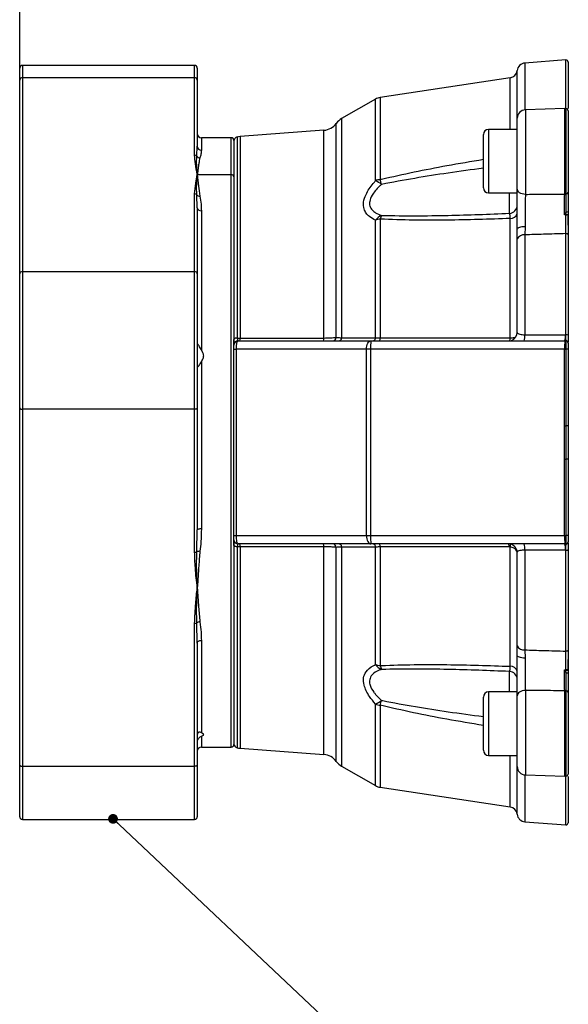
# Model space of a CAD drawing. Header units: inches. Extents: x 0.4 to 16.6, y 0.2 to 10.8.
# Tile 9 of 23: x 8 to 10.3, y 3.8 to 7.9. Entities that reach past the tile are written whole.
import ezdxf

# ---------------------------------------------------------------- set-up
doc = ezdxf.new("R2010")
doc.units = ezdxf.units.IN
doc.header["$MEASUREMENT"] = 0
doc.layers.add('SLD-0', color=7, linetype='Continuous', lineweight=25)
doc.styles.add('SLDTEXTSTYLE0', font='TXT', dxfattribs={"width": 0.75})
doc.dimstyles.new('SLDDIMSTYLE0', dxfattribs={"dimtxt": 0.125, "dimasz": 0.13, "dimexe": 0, "dimexo": 0.0625, "dimgap": 0.03125, "dimtad": 0, "dimtih": 1, "dimtoh": 1, "dimlfac": 1.8, "dimrnd": 1e-09, "dimzin": 12, "dimdsep": 46, "dimtxsty": 'SLDTEXTSTYLE0', "dimsah": 1, "dimcen": 0.09, "dimadec": 0, "dimazin": 3, "dimtfac": 1, "dimtofl": 0, "dimtmove": 0, "dimatfit": 3, "dimfxl": 0, "dimfrac": 2, "dimtolj": 1, "dimtzin": 12, "dimarcsym": 0})
doc.dimstyles.new('SLDDIMSTYLE3', dxfattribs={"dimtxt": 0.18, "dimasz": 0.04, "dimexe": 0, "dimexo": 0.0625, "dimgap": 0, "dimtad": 0, "dimtih": 1, "dimtoh": 1, "dimdec": 0, "dimrnd": 1e-09, "dimzin": 0, "dimdsep": 46, "dimtxsty": 'Standard', "dimblk1": 'DOT', "dimblk2": 'DOT', "dimsah": 1, "dimcen": 0.09, "dimadec": 0, "dimazin": 0, "dimtfac": 0.04, "dimtdec": 0, "dimtofl": 0, "dimtmove": 0, "dimatfit": 3, "dimldrblk": 'DOT', "dimfxl": 0, "dimfrac": 2, "dimtolj": 1, "dimtzin": 0, "dimarcsym": 0})

# ---------------------------------------------------------------- blocks, each defined once
blk = doc.blocks.new('_D_5')
at = {"layer": 'SLD-0'}
for p, q in [((8.0389, 7.6635), (8.0389, 8.8608)), ((12.1596, 8.7082), (12.1596, 8.8608)), ((8.0389, 8.7358), (10.5628, 8.7358)), ((10.7106, 8.7348), (10.6725, 8.7348)), ((10.6725, 8.7348), (10.6725, 8.5364)), ((10.9877, 8.7348), (11.0257, 8.7348)), ((11.0257, 8.7348), (11.0257, 8.5364)), ((12.1596, 8.7358), (11.1354, 8.7358)), ((10.6725, 8.5364), (10.7106, 8.5364)), ((11.0257, 8.5364), (10.9877, 8.5364))]:
    blk.add_line(p, q, dxfattribs=at)
for points in [[(8.0389, 8.7358), (8.1689, 8.7158), (8.1689, 8.7558)], [(12.1596, 8.7358), (12.0296, 8.7558), (12.0296, 8.7158)]]:
    blk.add_solid(points, dxfattribs=at)
at = {"layer": 'SLD-0', "char_height": 0.125, "attachment_point": 1, "style": 'SLDTEXTSTYLE0'}
for s, insert in [('7.42', (10.6875, 8.9213)), ('188', (10.7106, 8.6975))]:
    blk.add_mtext(s, dxfattribs=dict(at, insert=insert))
blk = doc.blocks.new('_Dot')
at = {"color": 0, "linetype": 'ByBlock', "lineweight": -2}
blk.add_line((-0.5, 0), (-1, 0), dxfattribs=at)
at = {"color": 0, "linetype": 'ByBlock', "const_width": 0.5}
blk.add_lwpolyline([(-0.25, 0, 1), (0.25, 0, 1)], format="xyb", close=True, dxfattribs=at)

msp = doc.modelspace()

# ---------------------------------------------------------------- linework, layer by layer
at = {"color": 7, "linetype": 'Continuous', "lineweight": 25}
for p, q in [((10.2768, 7.6959), (10.1094, 7.6834)), ((10.2861, 7.6882), (10.2861, 7.4967)), ((8.0389, 7.6135), (8.0389, 7.6626)), ((8.7556, 7.6737), (8.05, 7.6737)), ((8.7667, 7.6626), (8.7667, 7.6135)), ((8.0389, 6.8182), (8.0389, 7.6135)), ((8.05, 7.6232), (8.05, 6.828)), ((8.7556, 7.6232), (8.05, 7.6232)), ((8.7556, 7.305), (8.7556, 7.6232)), ((8.7667, 7.6135), (8.7667, 7.3417)), ((10.0492, 7.6228), (9.5162, 7.542)), ((9.4969, 7.5352), (9.3577, 7.4553)), ((10.2722, 7.4968), (10.1111, 7.4912)), ((10.2861, 7.4878), (10.2861, 7.1517)), ((10.0776, 7.1671), (10.0776, 7.4565)), ((9.2852, 7.4075), (8.9418, 7.3819)), ((10.0776, 7.4113), (9.9601, 7.4113)), ((8.9056, 7.3771), (8.7834, 7.3771)), ((8.9167, 7.366), (8.9167, 7.2158)), ((9.939, 7.1718), (9.939, 7.3901)), ((8.7644, 7.3011), (8.7667, 7.3417)), ((8.7667, 7.2256), (8.9056, 7.2256)), ((8.9167, 7.2158), (8.9167, 6.5264)), ((9.9601, 7.1507), (10.0776, 7.1507)), ((8.7556, 6.828), (8.7556, 7.1463)), ((8.7667, 7.09), (8.7644, 7.1424)), ((8.7667, 7.09), (8.7667, 6.8182)), ((8.7834, 7.0773), (8.7834, 6.5065)), ((10.277, 7.0616), (10.2788, 7.0734)), ((10.2861, 7.0743), (10.2861, 7.061)), ((9.4969, 6.5565), (9.4969, 7.0386)), ((9.5162, 7.043), (9.5162, 6.5559)), ((10.0492, 6.5562), (10.0492, 7.0455)), ((10.2769, 7.059), (10.271, 7.0601)), ((10.2769, 7.059), (10.277, 7.0616)), ((10.2861, 7.061), (10.2861, 7.059)), ((10.2861, 7.018), (10.2861, 7.0554)), ((10.0774, 6.9614), (10.0776, 7.0015)), ((10.1097, 7.012), (10.1094, 6.9784)), ((10.2861, 7.018), (10.2861, 6.5386)), ((10.0774, 6.5774), (10.0774, 6.9614)), ((10.1094, 6.9784), (10.1094, 6.5687)), ((10.2768, 6.5687), (10.2768, 6.9836)), ((8.05, 6.828), (8.05, 6.263)), ((8.05, 6.828), (8.7556, 6.828)), ((8.7556, 6.263), (8.7556, 6.828)), ((8.0389, 6.2683), (8.0389, 6.8182)), ((8.7667, 6.8182), (8.7667, 6.2683)), ((8.9341, 6.5438), (9.478, 6.5438)), ((9.478, 6.5438), (10.2734, 6.5438)), ((10.276, 6.5687), (10.2768, 6.5687)), ((10.2779, 6.5435), (10.2783, 6.5441)), ((8.7897, 6.4941), (8.7834, 6.5065)), ((8.9167, 6.509), (8.9167, 6.5264)), ((8.9167, 6.509), (8.9253, 6.509)), ((8.9167, 5.7451), (8.9167, 6.509)), ((9.4604, 6.509), (8.9253, 6.509)), ((8.9253, 6.509), (8.9253, 5.7451)), ((9.4765, 6.509), (9.4604, 6.509)), ((9.4604, 5.7451), (9.4604, 6.509)), ((9.4765, 6.509), (9.4765, 5.7451)), ((10.272, 6.509), (9.4765, 6.509)), ((10.272, 6.1955), (10.272, 6.509)), ((10.272, 6.509), (10.2788, 6.509)), ((10.2788, 6.509), (10.2788, 6.5433)), ((10.2788, 6.1955), (10.2788, 6.509)), ((10.2861, 6.509), (10.2788, 6.509)), ((10.2861, 6.5348), (10.2861, 6.509)), ((10.2861, 6.509), (10.2861, 6.1955)), ((8.7834, 6.4576), (8.7834, 5.7725)), ((8.0389, 4.8036), (8.0389, 6.2683)), ((8.7556, 6.263), (8.05, 6.263)), ((8.05, 6.263), (8.05, 4.7983)), ((8.7556, 5.6768), (8.7556, 6.263)), ((8.7667, 6.2683), (8.7667, 5.7678)), ((10.272, 6.1955), (10.2788, 6.1955)), ((10.2861, 6.1955), (10.2788, 6.1955)), ((10.2861, 6.1955), (10.2861, 6.0587)), ((10.272, 5.7451), (10.272, 6.0587)), ((10.272, 6.0587), (10.2788, 6.0587)), ((10.2788, 5.7451), (10.2788, 6.0587)), ((10.2861, 6.0587), (10.2788, 6.0587)), ((10.2861, 6.0587), (10.2861, 5.7451)), ((8.7644, 5.6789), (8.7667, 5.7678)), ((8.9167, 5.7451), (8.9253, 5.7451)), ((8.9167, 5.7278), (8.9167, 5.7451)), ((8.9253, 5.7451), (9.4604, 5.7451)), ((9.4604, 5.7451), (9.4765, 5.7451)), ((9.4765, 5.7451), (10.272, 5.7451)), ((10.272, 5.7451), (10.2788, 5.7451)), ((10.2788, 5.7108), (10.2788, 5.7451)), ((10.2861, 5.7451), (10.2788, 5.7451)), ((10.2861, 5.7451), (10.2861, 5.7194)), ((8.9167, 5.7278), (8.9167, 4.8882)), ((8.9418, 5.699), (8.9297, 5.6988)), ((9.478, 5.7104), (8.9341, 5.7104)), ((10.2734, 5.7104), (9.478, 5.7104)), ((9.4969, 5.2155), (9.4969, 5.6977)), ((9.5162, 5.6983), (9.5162, 5.2112)), ((10.0492, 5.6975), (10.0452, 5.698)), ((10.0492, 5.2087), (10.0492, 5.6975)), ((10.0675, 5.6995), (10.0707, 5.695)), ((10.2783, 5.7101), (10.2779, 5.7106)), ((10.2861, 5.7149), (10.2861, 5.2362)), ((10.0774, 5.2927), (10.0774, 5.6767)), ((10.1094, 5.6855), (10.1094, 5.2757)), ((10.2768, 5.6855), (10.276, 5.6854)), ((10.2768, 5.2706), (10.2768, 5.6855)), ((8.7556, 4.7983), (8.7556, 5.3845)), ((8.7667, 5.3041), (8.7644, 5.3866)), ((8.7667, 5.3041), (8.7667, 4.8036)), ((8.7834, 5.3149), (8.7834, 4.9361)), ((10.0776, 5.2527), (10.0774, 5.2927)), ((10.1094, 5.2757), (10.1097, 5.2422)), ((10.2861, 5.198), (10.2861, 5.2362)), ((10.271, 5.194), (10.2769, 5.1952)), ((10.277, 5.1926), (10.2769, 5.1952)), ((10.2788, 5.1808), (10.277, 5.1926)), ((10.2861, 5.1952), (10.2861, 5.1932)), ((10.2861, 5.1932), (10.2861, 5.1799)), ((10.0776, 5.1035), (9.9601, 5.1035)), ((10.2861, 5.1025), (10.2861, 4.7663)), ((9.939, 4.864), (9.939, 5.0824)), ((10.0776, 4.7977), (10.0776, 5.0871)), ((8.7834, 4.9216), (8.7897, 4.9251)), ((8.7834, 4.8771), (8.9056, 4.8771)), ((8.9418, 4.8723), (9.2852, 4.8466)), ((9.9601, 4.8429), (10.0776, 4.8429)), ((8.0389, 4.5916), (8.0389, 4.8036)), ((8.05, 4.7983), (8.7556, 4.7983)), ((8.7667, 4.8036), (8.7667, 4.5916)), ((9.3577, 4.7989), (9.4969, 4.719)), ((10.1111, 4.763), (10.2722, 4.7574)), ((10.2861, 4.7567), (10.2861, 4.566)), ((9.5162, 4.7122), (10.0492, 4.6314)), ((8.05, 4.5804), (8.7556, 4.5804)), ((10.1094, 4.5708), (10.2768, 4.5582))]:
    msp.add_line(p, q, dxfattribs=at)
at = {"color": 8, "linetype": 'Continuous', "lineweight": 25}
for p, q in [((10.1094, 7.6834), (10.1094, 7.4911)), ((10.2768, 7.4967), (10.2768, 7.6959)), ((8.05, 7.6737), (8.05, 7.6232)), ((8.7556, 7.6232), (8.7556, 7.6737)), ((10.0774, 7.4113), (10.0774, 7.6523)), ((10.0492, 7.4113), (10.0492, 7.6228)), ((9.4969, 7.2004), (9.4969, 7.5352)), ((9.5162, 7.542), (9.5162, 7.2055)), ((10.1111, 7.4912), (10.1111, 7.1446)), ((10.2722, 7.146), (10.2722, 7.4968)), ((10.2788, 7.1463), (10.2788, 7.4964)), ((9.3362, 6.5578), (9.3362, 7.4359)), ((9.3577, 7.4553), (9.3577, 6.5563)), ((9.2852, 6.5553), (9.2852, 7.4075)), ((9.9601, 7.4113), (9.9601, 7.1507)), ((8.7834, 7.3771), (8.7834, 7.3257)), ((8.9056, 7.2256), (8.9056, 7.3771)), ((8.9297, 7.3799), (8.9297, 6.5554)), ((8.9418, 7.3819), (8.9418, 6.5552)), ((8.9056, 4.8771), (8.9056, 7.2256)), ((10.046, 7.0668), (10.046, 7.1507)), ((8.9297, 5.6988), (8.9297, 4.8743)), ((8.9418, 5.699), (8.9418, 4.8723)), ((9.2852, 4.8466), (9.2852, 5.6989)), ((9.3362, 4.8183), (9.3362, 5.6964)), ((9.3577, 5.6979), (9.3577, 4.7989)), ((10.046, 5.1035), (10.046, 5.1874)), ((9.9601, 5.1035), (9.9601, 4.8429)), ((10.1111, 5.1096), (10.1111, 4.763)), ((10.2722, 4.7574), (10.2722, 5.1081)), ((10.2788, 4.7578), (10.2788, 5.1079)), ((9.4969, 4.719), (9.4969, 5.0538)), ((9.5162, 5.0487), (9.5162, 4.7122)), ((8.7918, 4.9282), (8.7897, 4.9251)), ((8.7834, 4.9216), (8.7834, 4.8771)), ((10.0492, 4.6314), (10.0492, 4.8429)), ((10.0774, 4.6018), (10.0774, 4.8429)), ((8.05, 4.7983), (8.05, 4.5804)), ((8.7556, 4.5804), (8.7556, 4.7983)), ((10.1094, 4.7631), (10.1094, 4.5708)), ((10.2768, 4.5582), (10.2768, 4.7575))]:
    msp.add_line(p, q, dxfattribs=at)
at = {"color": 7, "linetype": 'Continuous', "lineweight": 25, "flags": 128}
for points in [[(10.1111, 7.1446), (10.1045, 7.1451), (10.0982, 7.1465), (10.0924, 7.1486), (10.0873, 7.1514), (10.0832, 7.1548), (10.0801, 7.1587), (10.0782, 7.1628), (10.0776, 7.1671)], [(10.1097, 7.012), (10.1033, 7.0117), (10.0972, 7.011), (10.0917, 7.01), (10.0868, 7.0086), (10.0829, 7.0071), (10.08, 7.0053), (10.0782, 7.0034), (10.0776, 7.0015)], [(10.2861, 6.9788), (10.286, 6.9798), (10.2854, 6.9807), (10.2845, 6.9816), (10.2834, 6.9823), (10.2819, 6.9829), (10.2803, 6.9833), (10.2786, 6.9835), (10.2768, 6.9836)], [(8.9297, 6.5554), (8.927, 6.555), (8.9245, 6.5546), (8.9223, 6.554), (8.9203, 6.5533), (8.9188, 6.5524), (8.9176, 6.5515), (8.9169, 6.5506), (8.9167, 6.5496)], [(8.9418, 6.5552), (8.9765, 6.5552), (9.1149, 6.5553), (9.2852, 6.5553)], [(9.3577, 6.5563), (9.3572, 6.5536), (9.3565, 6.5512), (9.3556, 6.5491), (9.3545, 6.5472), (9.3533, 6.5457), (9.3519, 6.5446), (9.3505, 6.544), (9.3491, 6.5438)], [(9.4604, 6.509), (9.4607, 6.5158), (9.4617, 6.5223), (9.4633, 6.5283), (9.4655, 6.5336), (9.4682, 6.5379), (9.4712, 6.5411), (9.4745, 6.5431), (9.478, 6.5438)], [(9.4969, 6.5565), (9.4964, 6.5539), (9.4956, 6.5514), (9.4947, 6.5492), (9.4936, 6.5473), (9.4924, 6.5458), (9.4911, 6.5447), (9.4897, 6.544), (9.4882, 6.5438)], [(10.1094, 6.5687), (10.1786, 6.5687), (10.276, 6.5687)], [(8.0389, 6.2683), (8.0391, 6.2673), (8.0398, 6.2663), (8.0408, 6.2653), (8.0422, 6.2645), (8.0439, 6.2639), (8.0458, 6.2634), (8.0479, 6.2631), (8.05, 6.263)], [(8.7667, 6.2683), (8.7665, 6.2673), (8.7659, 6.2663), (8.7648, 6.2653), (8.7634, 6.2645), (8.7618, 6.2639), (8.7598, 6.2634), (8.7578, 6.2631), (8.7556, 6.263)], [(10.2788, 6.0587), (10.2788, 6.0761), (10.2788, 6.1455), (10.2788, 6.1955)], [(8.7834, 5.7725), (8.7801, 5.7724), (8.777, 5.7722), (8.7741, 5.7717), (8.7716, 5.7711), (8.7695, 5.7704), (8.768, 5.7696), (8.767, 5.7687), (8.7667, 5.7678)], [(9.4604, 5.7451), (9.4607, 5.7384), (9.4617, 5.7319), (9.4633, 5.7259), (9.4655, 5.7206), (9.4682, 5.7163), (9.4712, 5.7131), (9.4745, 5.7111), (9.478, 5.7104)], [(8.9297, 5.6988), (8.927, 5.6991), (8.9245, 5.6996), (8.9223, 5.7002), (8.9203, 5.7009), (8.9188, 5.7017), (8.9176, 5.7026), (8.9169, 5.7036), (8.9167, 5.7046)], [(9.2852, 5.6989), (9.2506, 5.6989), (9.1122, 5.6989), (8.9418, 5.699)], [(9.3491, 5.7104), (9.3505, 5.7102), (9.3519, 5.7095), (9.3533, 5.7084), (9.3545, 5.707), (9.3556, 5.7051), (9.3565, 5.7029), (9.3572, 5.7005), (9.3577, 5.6979)], [(9.4882, 5.7104), (9.4897, 5.7102), (9.4911, 5.7095), (9.4924, 5.7084), (9.4936, 5.7069), (9.4947, 5.705), (9.4956, 5.7028), (9.4964, 5.7003), (9.4969, 5.6977)], [(10.276, 5.6854), (10.2068, 5.6855), (10.1094, 5.6855)], [(8.7667, 5.3041), (8.767, 5.3062), (8.768, 5.3082), (8.7695, 5.3101), (8.7716, 5.3118), (8.7741, 5.3131), (8.777, 5.3141), (8.7801, 5.3147), (8.7834, 5.3149)], [(10.1097, 5.2422), (10.1033, 5.2425), (10.0972, 5.2432), (10.0917, 5.2442), (10.0868, 5.2455), (10.0829, 5.2471), (10.08, 5.2489), (10.0782, 5.2508), (10.0776, 5.2527)], [(10.2861, 5.2754), (10.286, 5.2744), (10.2854, 5.2735), (10.2845, 5.2726), (10.2834, 5.2719), (10.2819, 5.2713), (10.2803, 5.2709), (10.2786, 5.2707), (10.2768, 5.2706)], [(10.1111, 5.1096), (10.1045, 5.109), (10.0982, 5.1077), (10.0924, 5.1055), (10.0873, 5.1027), (10.0832, 5.0994), (10.0801, 5.0955), (10.0782, 5.0914), (10.0776, 5.0871)], [(8.0389, 4.8036), (8.0391, 4.8026), (8.0398, 4.8016), (8.0408, 4.8006), (8.0422, 4.7998), (8.0439, 4.7992), (8.0458, 4.7987), (8.0479, 4.7984), (8.05, 4.7983)], [(8.7667, 4.8036), (8.7665, 4.8026), (8.7659, 4.8016), (8.7648, 4.8006), (8.7634, 4.7998), (8.7618, 4.7992), (8.7598, 4.7987), (8.7578, 4.7984), (8.7556, 4.7983)]]:
    msp.add_lwpolyline(points, dxfattribs=at)
at = {"color": 7, "linetype": 'Continuous', "lineweight": 25}
for centre, radius, start, end in [((10.1119, 7.6488), 0.0347, 94.2704, 174.1396), ((10.2775, 7.6873), 0.00868, 0, 94.2704), ((8.05, 7.6626), 0.0111, 90, 180), ((8.7556, 7.6626), 0.0111, 0, 90), ((10.0442, 7.6558), 0.0333, 278.6206, 354.1396), ((8.0494, 7.6128), 0.0105, 86.5479, 176.0712), ((8.7562, 7.6128), 0.0105, 3.9288, 93.4521), ((9.5245, 7.4871), 0.0556, 98.6206, 119.8916), ((10.1123, 7.4565), 0.0347, 92, 180), ((10.2734, 7.4621), 0.0347, 81.0288, 92), ((10.2775, 7.4878), 0.00868, 0, 81.0288), ((9.2801, 7.4768), 0.0694, 274.2704, 323.9524), ((9.3924, 7.3951), 0.0694, 119.8916, 143.9524), ((8.7834, 7.3938), 0.0167, 180, 270), ((9.9601, 7.3901), 0.0211, 90, 180), ((8.9056, 7.366), 0.0111, 0, 90), ((8.9341, 7.3631), 0.0174, 104.4005, 180), ((8.947, 7.3126), 0.0694, 94.2704, 104.4005), ((8.783, 7.3421), 0.0163, 181.2264, 271.176), ((8.7558, 7.2933), 0.0117, 42.0789, 90.8298), ((8.7783, 7.312), 0.0176, 218.2968, 268.1244), ((8.9062, 7.2151), 0.0105, 3.9288, 93.4521), ((9.5238, 7.1382), 0.0677, 96.4019, 113.4175), ((9.4525, 7.0982), 0.1114, 51.6464, 66.5412), ((8.8948, 7.0263), 0.6467, 14.2532, 16.0881), ((9.9601, 7.1718), 0.0211, 180, 270), ((10.2793, 7.1533), 0.00706, 266.1564, 346.2701), ((8.7558, 7.1346), 0.0117, 42.0789, 90.8298), ((8.7762, 7.1548), 0.0171, 226.6151, 275.0599), ((10.2734, 7.2012), 0.0552, 268.7401, 275.6252), ((8.7816, 7.0923), 0.0151, 188.8228, 276.6956), ((10.0443, 7.1), 0.0333, 272.9307, 359.9395), ((10.2804, 7.0908), 0.0174, 264.6787, 289.1302), ((9.5436, 7.0056), 0.0572, 112.5387, 144.7271), ((9.5235, 6.966), 0.0774, 95.3748, 110.1104), ((9.5747, 7.0311), 0.0597, 152.773, 168.5112), ((10.0513, 7.0725), 0.0271, 265.5464, 345.5192), ((10.2793, 5.1679), 1.8911, 89.7923, 90.0735), ((10.2794, 7.0291), 0.0326, 77.9954, 94.1336), ((10.1057, 6.9469), 0.0318, 83.3329, 152.698), ((8.0494, 6.8175), 0.0105, 86.5479, 176.0712), ((8.7562, 6.8175), 0.0105, 3.9288, 93.4521), ((8.9341, 6.5264), 0.0174, 90, 180), ((8.91, 6.553), 0.032, 343.1703, 3.9508), ((9.2528, 6.5531), 0.0325, 343.3005, 3.9494), ((9.3209, 6.5591), 0.0154, 274.7022, 355.1446), ((9.6879, 6.5177), 0.2115, 172.9233, 182.3482), ((9.4972, 6.5536), 0.0192, 329.031, 6.8082), ((10.0425, 6.5785), 0.0347, 270.0105, 345.9611), ((10.0199, 6.5551), 0.0293, 337.9175, 2.2261), ((10.0365, 6.5636), 0.073, 344.1964, 3.9463), ((10.4833, 6.5177), 0.2115, 172.9233, 182.3482), ((10.2028, 6.5637), 0.0733, 344.2321, 3.9465), ((10.2734, 6.509), 0.0347, 81.0288, 90), ((10.2791, 6.5585), 0.0105, 48.0404, 102.6751), ((10.2775, 6.5349), 0.00868, 0.0105, 87.3926), ((10.2776, 6.5355), 0.00859, 0.4601, 85.1482), ((10.2775, 6.5348), 0.00868, 0, 81.0288), ((9.6879, 5.7365), 0.2115, 177.6518, 187.0767), ((10.4833, 5.7365), 0.2115, 177.6518, 187.0767), ((8.9341, 5.7278), 0.0174, 180, 270), ((8.91, 5.7012), 0.032, 356.0492, 16.8297), ((9.2528, 5.7011), 0.0325, 356.0506, 16.6995), ((9.3209, 5.6951), 0.0154, 4.8554, 85.2978), ((9.4972, 5.7005), 0.0192, 353.1918, 30.969), ((10.0425, 5.6757), 0.0347, 34.4814, 89.9895), ((10.0255, 5.7004), 0.0198, 353.1391, 30.501), ((10.0365, 5.6905), 0.073, 356.0537, 15.8036), ((10.2734, 5.7451), 0.0347, 270, 278.9712), ((10.2028, 5.6905), 0.0733, 356.0535, 15.7679), ((10.2775, 5.7193), 0.00868, 272.6074, 359.9895), ((10.2776, 5.7187), 0.00859, 274.8518, 359.5399), ((10.2775, 5.7194), 0.00868, 278.9712, 0), ((8.7562, 5.6941), 0.0173, 268.1002, 298.5225), ((8.7737, 5.6488), 0.0314, 82.7152, 107.1682), ((10.2791, 5.6957), 0.0105, 257.3249, 311.9596), ((8.7562, 5.4018), 0.0173, 268.1002, 298.5225), ((8.779, 5.3681), 0.0235, 93.1032, 128.1452), ((10.1057, 5.3073), 0.0318, 207.302, 276.6671), ((9.5235, 5.2882), 0.0774, 249.8896, 264.6252), ((9.5436, 5.2486), 0.0572, 215.2729, 247.4613), ((9.5747, 5.2231), 0.0597, 191.4888, 207.227), ((10.0443, 5.1541), 0.0333, 0.0605, 87.0693), ((10.0513, 5.1816), 0.0271, 14.4808, 94.4536), ((10.2793, 7.0862), 1.8911, 269.9265, 270.2077), ((10.2794, 5.2251), 0.0326, 265.8664, 282.0046), ((10.2804, 5.1634), 0.0174, 70.8698, 95.3213), ((9.9601, 5.0824), 0.0211, 90, 180), ((10.2734, 5.0529), 0.0552, 84.3748, 91.2599), ((10.2793, 5.1008), 0.00706, 13.7299, 93.8436), ((9.4525, 5.156), 0.1114, 293.4588, 308.3536), ((9.5238, 5.1159), 0.0677, 246.5825, 263.5981), ((8.8948, 5.2279), 0.6467, 343.9119, 345.7468), ((8.9056, 4.8882), 0.0111, 270, 0), ((8.9341, 4.8911), 0.0174, 180, 255.5995), ((8.7834, 4.8604), 0.0167, 90, 180), ((8.947, 4.9415), 0.0694, 255.5995, 265.7296), ((9.9601, 4.864), 0.0211, 180, 270), ((9.2801, 4.7774), 0.0694, 36.0476, 85.7296), ((9.3924, 4.8591), 0.0694, 216.0476, 240.1084), ((10.1123, 4.7977), 0.0347, 180, 268), ((10.2775, 4.7663), 0.00868, 278.9712, 0), ((10.2734, 4.7921), 0.0347, 268, 278.9712), ((9.5245, 4.7671), 0.0556, 240.1084, 261.3794), ((10.0442, 4.5984), 0.0333, 5.8604, 81.3794), ((8.05, 4.5916), 0.0111, 180, 270), ((8.7556, 4.5916), 0.0111, 270, 0), ((10.1119, 4.6054), 0.0347, 185.8604, 265.7296), ((10.2775, 4.5669), 0.00868, 265.7296, 0)]:
    msp.add_arc(centre, radius, start, end, dxfattribs=at)
at = {"color": 8, "linetype": 'Continuous', "lineweight": 25}
msp.add_arc((10.0152, 5.7079), 0.0356, 343.0726, 2.5125, dxfattribs=at)
at = {"color": 7, "linetype": 'Continuous', "lineweight": 25}
for centre, start_param, end_param in [((8.9341, 6.509), 0, 1.570796), ((8.9341, 5.7451), 1.570796, 3.141593)]:
    msp.add_ellipse(centre, major_axis=(0, 0.0347), ratio=0.25351, start_param=start_param, end_param=end_param, dxfattribs=at)
for points, knots in [([(8.7834, 7.3257), (8.7829, 7.3204), (8.7822, 7.3108), (8.7791, 7.2994), (8.7777, 7.2944)], [0, 0, 0, 0, 0.559991, 1, 1, 1, 1]), ([(8.7667, 7.2256), (8.7636, 7.2404), (8.7581, 7.2668), (8.7564, 7.2933), (8.7556, 7.305)], [0, 0, 0, 0, 0.5600533, 1, 1, 1, 1]), ([(8.7667, 7.2256), (8.7656, 7.2386), (8.7635, 7.2648), (8.7641, 7.289), (8.7644, 7.3011)], [0, 0, 0, 0, 0.498205, 1, 1, 1, 1]), ([(8.7777, 7.2944), (8.7767, 7.2906), (8.7747, 7.2827), (8.7725, 7.2699), (8.7705, 7.2563), (8.7686, 7.2417), (8.7674, 7.2312), (8.7667, 7.2256)], [0, 0, 0, 0, 0.190128, 0.394167, 0.592919, 0.784025, 1, 1, 1, 1]), ([(8.7556, 7.1463), (8.7567, 7.1611), (8.7588, 7.1876), (8.7643, 7.214), (8.7667, 7.2256)], [0, 0, 0, 0, 0.559937, 1, 1, 1, 1]), ([(8.7644, 7.1424), (8.7641, 7.1568), (8.7635, 7.1855), (8.7656, 7.2123), (8.7667, 7.2256)], [0, 0, 0, 0, 0.501952, 1, 1, 1, 1]), ([(8.7667, 7.2256), (8.7683, 7.2104), (8.7712, 7.1833), (8.7757, 7.1517), (8.7777, 7.1378)], [0, 0, 0, 0, 0.55997, 1, 1, 1, 1]), ([(9.4969, 7.0386), (9.4883, 7.0431), (9.4736, 7.0507), (9.4582, 7.0667), (9.4481, 7.0861), (9.4463, 7.1125), (9.4582, 7.1491), (9.4783, 7.1788), (9.4938, 7.1968), (9.4969, 7.2004)], [0, 0, 0, 0, 0.162162, 0.279449, 0.396439, 0.554663, 0.712236, 0.942879, 1, 1, 1, 1]), ([(9.5216, 7.1855), (9.5186, 7.1827), (9.5035, 7.1687), (9.4835, 7.1455), (9.4716, 7.117), (9.4723, 7.1015), (9.4773, 7.087), (9.4853, 7.0775), (9.5017, 7.0661), (9.5131, 7.0617), (9.5216, 7.0584)], [0, 0, 0, 0, 0.0604263, 0.2958272, 0.4481007, 0.5756539, 0.5987821, 0.7719113, 0.8304807, 1, 1, 1, 1]), ([(10.0776, 7.0015), (10.0776, 7.0052), (10.0776, 7.0276), (10.0776, 7.0711), (10.0776, 7.1254), (10.0776, 7.1542), (10.0776, 7.1671)], [0, 0, 0, 0, 0.067291, 0.398, 0.728909, 1, 1, 1, 1]), ([(10.2861, 7.1517), (10.2861, 7.1421), (10.2861, 7.1189), (10.2861, 7.0908), (10.2861, 7.0743)], [0, 0, 0, 0, 0.4123322, 1, 1, 1, 1]), ([(8.7777, 7.1378), (8.7794, 7.1269), (8.7825, 7.1075), (8.7831, 7.0865), (8.7834, 7.0773)], [0, 0, 0, 0, 0.560073, 1, 1, 1, 1]), ([(10.1111, 7.1446), (10.1109, 7.1342), (10.1104, 7.1112), (10.1099, 7.0677), (10.1097, 7.0329), (10.1097, 7.015), (10.1097, 7.012)], [0, 0, 0, 0, 0.271237, 0.602164, 0.932744, 1, 1, 1, 1]), ([(10.1111, 7.1446), (10.1338, 7.1448), (10.1875, 7.1452), (10.2412, 7.1457), (10.2722, 7.146)], [0, 0, 0, 0, 0.423273, 1, 1, 1, 1]), ([(10.271, 7.0601), (10.271, 7.064), (10.2712, 7.0793), (10.2715, 7.1101), (10.2719, 7.1329), (10.2722, 7.146)], [0, 0, 0, 0, 0.125551, 0.495144, 1, 1, 1, 1]), ([(10.2788, 7.0734), (10.2788, 7.0888), (10.2788, 7.11), (10.2788, 7.1334), (10.2788, 7.1422), (10.2788, 7.1463)], [0, 0, 0, 0, 0.587208, 0.805748, 1, 1, 1, 1]), ([(10.271, 7.0601), (10.2711, 7.0602), (10.2736, 7.0646), (10.2762, 7.0691), (10.2788, 7.0734)], [0, 0, 0, 0, 0.015887, 1, 1, 1, 1]), ([(10.0492, 7.0455), (9.9625, 7.0426), (9.8299, 7.0382), (9.6521, 7.038), (9.5615, 7.0414), (9.5162, 7.043)], [0, 0, 0, 0, 0.486338, 0.743005, 1, 1, 1, 1]), ([(9.5216, 7.0584), (9.5233, 7.0584), (9.5694, 7.0572), (9.6603, 7.0564), (9.8334, 7.0585), (9.9621, 7.0635), (10.046, 7.0668)], [0, 0, 0, 0, 0.009851, 0.265541, 0.521513, 1, 1, 1, 1]), ([(10.0492, 7.0455), (10.0491, 7.0478), (10.0487, 7.0549), (10.0477, 7.0637), (10.0465, 7.0658), (10.046, 7.0668)], [0, 0, 0, 0, 0.191451, 0.594457, 1, 1, 1, 1]), ([(10.277, 7.0616), (10.2758, 7.0613), (10.2739, 7.0608), (10.2719, 7.0603), (10.2711, 7.0602), (10.271, 7.0601)], [0, 0, 0, 0, 0.615731, 0.960281, 1, 1, 1, 1]), ([(10.2768, 6.9836), (10.2768, 6.9974), (10.2768, 7.0165), (10.2768, 7.0428), (10.2769, 7.0538), (10.2769, 7.059)], [0, 0, 0, 0, 0.584451, 0.802874, 1, 1, 1, 1]), ([(10.2861, 7.059), (10.2861, 7.0472), (10.2861, 7.0188), (10.2861, 6.9936), (10.2861, 6.9788)], [0, 0, 0, 0, 0.415109, 1, 1, 1, 1]), ([(10.2768, 6.9836), (10.2461, 6.9826), (10.1903, 6.9809), (10.1345, 6.9792), (10.1094, 6.9784)], [0, 0, 0, 0, 0.549647, 1, 1, 1, 1]), ([(8.9167, 6.5264), (8.9167, 6.5266), (8.9167, 6.527), (8.9167, 6.5312), (8.9167, 6.5389), (8.9167, 6.5461), (8.9167, 6.5496)], [0, 0, 0, 0, 0.178605, 0.455993, 0.727872, 1, 1, 1, 1]), ([(8.9297, 6.5554), (8.9301, 6.5536), (8.9308, 6.55), (8.9322, 6.5462), (8.9333, 6.5441), (8.9339, 6.5438), (8.9341, 6.5438)], [0, 0, 0, 0, 0.26962, 0.544282, 0.822953, 1, 1, 1, 1]), ([(8.9297, 6.5554), (8.9326, 6.5553), (8.9366, 6.5552), (8.9406, 6.5552), (8.9418, 6.5552)], [0, 0, 0, 0, 0.70633, 1, 1, 1, 1]), ([(9.2852, 6.5553), (9.2897, 6.5554), (9.302, 6.5555), (9.3208, 6.5563), (9.3311, 6.5573), (9.3362, 6.5578)], [0, 0, 0, 0, 0.22286, 0.613289, 1, 1, 1, 1]), ([(9.3362, 6.5578), (9.3413, 6.5573), (9.3476, 6.5567), (9.356, 6.5563), (9.3577, 6.5563)], [0, 0, 0, 0, 0.798196, 1, 1, 1, 1]), ([(9.3577, 6.5563), (9.3676, 6.5563), (9.414, 6.5564), (9.4604, 6.5565), (9.4969, 6.5565)], [0, 0, 0, 0, 0.2135764, 1, 1, 1, 1]), ([(9.4969, 6.5565), (9.5021, 6.5563), (9.5084, 6.556), (9.5152, 6.5559), (9.5162, 6.5559)], [0, 0, 0, 0, 0.848266, 1, 1, 1, 1]), ([(9.5162, 6.5559), (9.5277, 6.5559), (9.5848, 6.556), (9.7625, 6.556), (9.9287, 6.5561), (10.0492, 6.5562)], [0, 0, 0, 0, 0.06434, 0.321699, 1, 1, 1, 1]), ([(10.0492, 6.5562), (10.0522, 6.5563), (10.0589, 6.5565), (10.0664, 6.5573), (10.07, 6.558), (10.0712, 6.5582)], [0, 0, 0, 0, 0.342073, 0.78066, 1, 1, 1, 1]), ([(10.0759, 6.5701), (10.0761, 6.5708), (10.0771, 6.573), (10.0772, 6.5756), (10.0774, 6.5774), (10.0774, 6.5774)], [0, 0, 0, 0, 0.2739594, 0.9790764, 1, 1, 1, 1]), ([(10.0774, 6.5774), (10.0775, 6.5772), (10.0781, 6.5758), (10.0811, 6.5735), (10.0882, 6.571), (10.0979, 6.5692), (10.1056, 6.5688), (10.1094, 6.5687)], [0, 0, 0, 0, 0.062631, 0.318116, 0.556054, 0.780978, 1, 1, 1, 1]), ([(10.2783, 6.5441), (10.278, 6.5439), (10.2776, 6.5437), (10.2772, 6.5436), (10.2769, 6.5436), (10.2767, 6.5436), (10.2767, 6.5436), (10.2766, 6.5436), (10.2766, 6.5436), (10.2766, 6.5436)], [0, 0, 0, 0, 0.41408, 0.681924, 0.827571, 0.906582, 0.9494, 0.972688, 1, 1, 1, 1]), ([(10.2779, 6.5435), (10.2777, 6.5435), (10.2773, 6.5436), (10.2768, 6.5436), (10.2766, 6.5436), (10.2766, 6.5436)], [0, 0, 0, 0, 0.435445, 0.910711, 1, 1, 1, 1]), ([(10.2783, 6.5441), (10.278, 6.5452), (10.2774, 6.5475), (10.277, 6.5556), (10.2769, 6.5633), (10.2768, 6.5679), (10.2768, 6.5687)], [0, 0, 0, 0, 0.313411, 0.625136, 0.931879, 1, 1, 1, 1]), ([(10.2861, 6.5663), (10.2861, 6.5652), (10.2861, 6.5595), (10.2861, 6.55), (10.2861, 6.5415), (10.2861, 6.5393), (10.2861, 6.5386)], [0, 0, 0, 0, 0.083749, 0.460546, 0.842234, 1, 1, 1, 1]), ([(8.7834, 6.5065), (8.7802, 6.5119), (8.7763, 6.5186), (8.7714, 6.5266), (8.7694, 6.5299), (8.768, 6.5319), (8.7673, 6.533), (8.7668, 6.5334), (8.7667, 6.5331), (8.7667, 6.5329)], [0, 0, 0, 0, 0.495678, 0.622011, 0.747804, 0.813896, 0.874683, 0.935121, 1, 1, 1, 1]), ([(8.7834, 6.4576), (8.7866, 6.4634), (8.7907, 6.4706), (8.7929, 6.4801), (8.7928, 6.4866), (8.7909, 6.4911), (8.7897, 6.4941)], [0, 0, 0, 0, 0.501432, 0.626846, 0.751068, 1, 1, 1, 1]), ([(8.7667, 6.4402), (8.7667, 6.4396), (8.7668, 6.4386), (8.7673, 6.4376), (8.768, 6.4374), (8.7694, 6.438), (8.7714, 6.4399), (8.7763, 6.4457), (8.7802, 6.4523), (8.7834, 6.4576)], [0, 0, 0, 0, 0.064717, 0.125011, 0.185632, 0.251502, 0.376747, 0.502182, 1, 1, 1, 1]), ([(10.272, 6.0587), (10.272, 6.0819), (10.272, 6.1274), (10.272, 6.173), (10.272, 6.1955)], [0, 0, 0, 0, 0.507779, 1, 1, 1, 1]), ([(8.7834, 5.7725), (8.7829, 5.755), (8.7822, 5.7239), (8.7791, 5.6934), (8.7777, 5.68)], [0, 0, 0, 0, 0.5599908, 1, 1, 1, 1]), ([(8.9167, 5.7046), (8.9167, 5.7067), (8.9167, 5.7126), (8.9167, 5.7204), (8.9167, 5.7266), (8.9167, 5.7274), (8.9167, 5.7278)], [0, 0, 0, 0, 0.16324, 0.442617, 0.721285, 1, 1, 1, 1]), ([(8.9341, 5.7104), (8.9337, 5.7102), (8.933, 5.7098), (8.9317, 5.7067), (8.9305, 5.7029), (8.9299, 5.6999), (8.9297, 5.6988)], [0, 0, 0, 0, 0.277181, 0.558268, 0.839313, 1, 1, 1, 1]), ([(9.3362, 5.6964), (9.3311, 5.6969), (9.3208, 5.6979), (9.302, 5.6987), (9.2897, 5.6988), (9.2852, 5.6989)], [0, 0, 0, 0, 0.3867111, 0.7771396, 1, 1, 1, 1]), ([(9.3577, 5.6979), (9.356, 5.6978), (9.3476, 5.6975), (9.3413, 5.6969), (9.3362, 5.6964)], [0, 0, 0, 0, 0.201804, 1, 1, 1, 1]), ([(9.4969, 5.6977), (9.4869, 5.6977), (9.4405, 5.6978), (9.3942, 5.6979), (9.3577, 5.6979)], [0, 0, 0, 0, 0.213576, 1, 1, 1, 1]), ([(9.5162, 5.6983), (9.5105, 5.6981), (9.5037, 5.698), (9.4978, 5.6977), (9.4969, 5.6977)], [0, 0, 0, 0, 0.841731, 1, 1, 1, 1]), ([(10.0452, 5.698), (10.0351, 5.698), (9.9793, 5.698), (9.803, 5.6981), (9.6367, 5.6982), (9.5162, 5.6983)], [0, 0, 0, 0, 0.057264, 0.31657, 1, 1, 1, 1]), ([(10.0774, 5.6767), (10.0774, 5.6768), (10.077, 5.6796), (10.0746, 5.685), (10.0672, 5.6918), (10.058, 5.6959), (10.0517, 5.6971), (10.0492, 5.6975)], [0, 0, 0, 0, 0.00358, 0.287392, 0.570056, 0.83605, 1, 1, 1, 1]), ([(10.2766, 5.7106), (10.2766, 5.7106), (10.2768, 5.7106), (10.2773, 5.7106), (10.2777, 5.7106), (10.2779, 5.7106)], [0, 0, 0, 0, 0.089289, 0.555067, 1, 1, 1, 1]), ([(10.2766, 5.7106), (10.2766, 5.7106), (10.2766, 5.7106), (10.2766, 5.7106), (10.2767, 5.7106), (10.2768, 5.7106), (10.2769, 5.7106), (10.2773, 5.7105), (10.2777, 5.7104), (10.2781, 5.7102), (10.2783, 5.7101)], [0, 0, 0, 0, 0.027311, 0.0387, 0.059038, 0.108993, 0.201155, 0.370974, 0.682974, 1, 1, 1, 1]), ([(10.2768, 5.6855), (10.2769, 5.6891), (10.277, 5.6964), (10.2773, 5.7047), (10.2778, 5.7088), (10.2782, 5.7099), (10.2783, 5.7101)], [0, 0, 0, 0, 0.302993, 0.606675, 0.914232, 1, 1, 1, 1]), ([(10.2861, 5.7156), (10.2861, 5.7144), (10.2861, 5.7112), (10.2861, 5.7015), (10.2861, 5.6924), (10.2861, 5.6879)], [0, 0, 0, 0, 0.255428, 0.627666, 1, 1, 1, 1]), ([(8.7667, 5.5306), (8.7636, 5.5579), (8.7581, 5.6065), (8.7564, 5.6553), (8.7556, 5.6768)], [0, 0, 0, 0, 0.5600533, 1, 1, 1, 1]), ([(8.7667, 5.5306), (8.7656, 5.555), (8.7635, 5.6039), (8.7641, 5.6538), (8.7644, 5.6789)], [0, 0, 0, 0, 0.498205, 1, 1, 1, 1]), ([(8.7777, 5.68), (8.7767, 5.6703), (8.7747, 5.6502), (8.7725, 5.6203), (8.7705, 5.5907), (8.7686, 5.5608), (8.7674, 5.5411), (8.7667, 5.5306)], [0, 0, 0, 0, 0.190128, 0.394167, 0.592919, 0.784025, 1, 1, 1, 1]), ([(10.1094, 5.6855), (10.1056, 5.6853), (10.0979, 5.685), (10.0882, 5.6832), (10.0811, 5.6807), (10.0781, 5.6784), (10.0775, 5.677), (10.0774, 5.6767)], [0, 0, 0, 0, 0.219022, 0.443946, 0.681884, 0.937369, 1, 1, 1, 1]), ([(8.7556, 5.3845), (8.7567, 5.4118), (8.7588, 5.4606), (8.7643, 5.5093), (8.7667, 5.5306)], [0, 0, 0, 0, 0.559937, 1, 1, 1, 1]), ([(8.7644, 5.3866), (8.7641, 5.4104), (8.7635, 5.4579), (8.7656, 5.5065), (8.7667, 5.5306)], [0, 0, 0, 0, 0.501952, 1, 1, 1, 1]), ([(8.7667, 5.5306), (8.7683, 5.5039), (8.7712, 5.4561), (8.7757, 5.4113), (8.7777, 5.3916)], [0, 0, 0, 0, 0.5599702, 1, 1, 1, 1]), ([(8.7777, 5.3916), (8.7794, 5.377), (8.7825, 5.3509), (8.7831, 5.3259), (8.7834, 5.3149)], [0, 0, 0, 0, 0.560073, 1, 1, 1, 1]), ([(10.0776, 5.0871), (10.0776, 5.1032), (10.0776, 5.1354), (10.0776, 5.1944), (10.0776, 5.2338), (10.0776, 5.2525), (10.0776, 5.2527)], [0, 0, 0, 0, 0.332453, 0.664935, 0.996731, 1, 1, 1, 1]), ([(10.1094, 5.2757), (10.1345, 5.275), (10.1903, 5.2733), (10.2461, 5.2716), (10.2768, 5.2706)], [0, 0, 0, 0, 0.450353, 1, 1, 1, 1]), ([(10.2769, 5.1952), (10.2768, 5.2107), (10.2768, 5.2322), (10.2768, 5.2567), (10.2768, 5.2661), (10.2768, 5.2706)], [0, 0, 0, 0, 0.58447, 0.803004, 1, 1, 1, 1]), ([(10.2861, 5.2754), (10.2861, 5.2651), (10.2861, 5.2403), (10.2861, 5.2118), (10.2861, 5.1952)], [0, 0, 0, 0, 0.415102, 1, 1, 1, 1]), ([(9.4969, 5.0538), (9.4883, 5.0641), (9.4736, 5.0818), (9.4582, 5.1082), (9.4481, 5.1344), (9.4463, 5.162), (9.4582, 5.1906), (9.4783, 5.2067), (9.4938, 5.2141), (9.4969, 5.2155)], [0, 0, 0, 0, 0.162162, 0.279449, 0.396439, 0.554663, 0.712236, 0.942879, 1, 1, 1, 1]), ([(9.5162, 5.2112), (9.5181, 5.2113), (9.5641, 5.2135), (9.6549, 5.2159), (9.8307, 5.216), (9.9624, 5.2116), (10.0492, 5.2087)], [0, 0, 0, 0, 0.010656, 0.261885, 0.513518, 1, 1, 1, 1]), ([(10.1097, 5.2422), (10.1097, 5.242), (10.1097, 5.2271), (10.1098, 5.1955), (10.1103, 5.1483), (10.1108, 5.1225), (10.1111, 5.1096)], [0, 0, 0, 0, 0.003267, 0.334916, 0.667383, 1, 1, 1, 1]), ([(9.5216, 5.1957), (9.5186, 5.1946), (9.5035, 5.1893), (9.4835, 5.1775), (9.4716, 5.1558), (9.4723, 5.1399), (9.4773, 5.1225), (9.4853, 5.1084), (9.5017, 5.0877), (9.5131, 5.0768), (9.5216, 5.0687)], [0, 0, 0, 0, 0.0604263, 0.2958272, 0.4481007, 0.5756539, 0.5987821, 0.7719113, 0.8304807, 1, 1, 1, 1]), ([(10.046, 5.1874), (9.9621, 5.1906), (9.8325, 5.1956), (9.6577, 5.198), (9.567, 5.1965), (9.5216, 5.1957)], [0, 0, 0, 0, 0.478635, 0.739204, 1, 1, 1, 1]), ([(10.046, 5.1874), (10.0463, 5.1878), (10.0471, 5.1889), (10.0484, 5.195), (10.0489, 5.2041), (10.0492, 5.2087)], [0, 0, 0, 0, 0.207401, 0.604963, 1, 1, 1, 1]), ([(10.2722, 5.1081), (10.2719, 5.1213), (10.2715, 5.1441), (10.2712, 5.1749), (10.271, 5.1902), (10.271, 5.194)], [0, 0, 0, 0, 0.504856, 0.874449, 1, 1, 1, 1]), ([(10.2788, 5.1808), (10.2762, 5.1851), (10.2736, 5.1895), (10.2711, 5.194), (10.271, 5.194)], [0, 0, 0, 0, 0.984113, 1, 1, 1, 1]), ([(10.271, 5.194), (10.2711, 5.194), (10.2718, 5.1938), (10.2738, 5.1933), (10.2758, 5.1929), (10.277, 5.1926)], [0, 0, 0, 0, 0.039719, 0.374913, 1, 1, 1, 1]), ([(10.2788, 5.1079), (10.2788, 5.1211), (10.2788, 5.1392), (10.2788, 5.1649), (10.2788, 5.1757), (10.2788, 5.1808)], [0, 0, 0, 0, 0.589587, 0.807796, 1, 1, 1, 1]), ([(10.2861, 5.1799), (10.2861, 5.1684), (10.2861, 5.1403), (10.2861, 5.1165), (10.2861, 5.1025)], [0, 0, 0, 0, 0.41004, 1, 1, 1, 1]), ([(10.2722, 5.1081), (10.2412, 5.1084), (10.1875, 5.109), (10.1338, 5.1094), (10.1111, 5.1096)], [0, 0, 0, 0, 0.576727, 1, 1, 1, 1]), ([(8.7834, 4.9361), (8.7802, 4.9374), (8.7763, 4.9391), (8.7714, 4.9375), (8.7694, 4.936), (8.768, 4.9339), (8.7673, 4.9319), (8.7668, 4.9296), (8.7667, 4.928), (8.7667, 4.9272)], [0, 0, 0, 0, 0.495678, 0.622011, 0.747804, 0.813896, 0.874683, 0.935121, 1, 1, 1, 1]), ([(8.7897, 4.9251), (8.7909, 4.9259), (8.7928, 4.9273), (8.7929, 4.9292), (8.7907, 4.932), (8.7866, 4.9343), (8.7834, 4.9361)], [0, 0, 0, 0, 0.2510957, 0.3759643, 0.5009491, 1, 1, 1, 1]), ([(8.7667, 4.8997), (8.7667, 4.9003), (8.7668, 4.9015), (8.7673, 4.9037), (8.768, 4.9059), (8.7694, 4.9088), (8.7714, 4.9118), (8.7763, 4.9175), (8.7802, 4.9198), (8.7834, 4.9216)], [0, 0, 0, 0, 0.0647171, 0.125011, 0.1856324, 0.2515015, 0.3767474, 0.5021818, 1, 1, 1, 1])]:
    msp.add_open_spline(points, degree=3, knots=knots, dxfattribs=at)
at = {"color": 8, "linetype": 'Continuous', "lineweight": 25}
for points, knots in [([(9.5162, 7.2055), (9.5181, 7.206), (9.5641, 7.2171), (9.6549, 7.2369), (9.794, 7.2643), (9.8889, 7.2802), (9.939, 7.2886)], [0, 0, 0, 0, 0.013424, 0.329899, 0.646883, 1, 1, 1, 1]), ([(9.939, 7.2518), (9.8908, 7.2454), (9.7969, 7.2328), (9.6577, 7.2108), (9.567, 7.194), (9.5216, 7.1855)], [0, 0, 0, 0, 0.3453113, 0.6725124, 1, 1, 1, 1]), ([(10.0707, 5.695), (10.0719, 5.6935), (10.0745, 5.6903), (10.0761, 5.6851), (10.0769, 5.6812), (10.0772, 5.6791), (10.0773, 5.678), (10.0774, 5.6774), (10.0774, 5.6771), (10.0774, 5.677), (10.0774, 5.6769), (10.0774, 5.6768), (10.0774, 5.6767)], [0, 0, 0, 0, 0.290601, 0.624957, 0.801716, 0.895347, 0.944807, 0.9709, 0.984659, 0.98919, 0.99126, 1, 1, 1, 1]), ([(9.5216, 5.0687), (9.5233, 5.0683), (9.5694, 5.0593), (9.6603, 5.0432), (9.7978, 5.0212), (9.8908, 5.0088), (9.939, 5.0024)], [0, 0, 0, 0, 0.012371, 0.333445, 0.654874, 1, 1, 1, 1]), ([(9.939, 4.9656), (9.889, 4.974), (9.7932, 4.99), (9.6521, 5.0176), (9.5615, 5.0383), (9.5162, 5.0487)], [0, 0, 0, 0, 0.352936, 0.676261, 1, 1, 1, 1])]:
    msp.add_open_spline(points, degree=3, knots=knots, dxfattribs=at)

# ---------------------------------------------------------------- dimensions: what is measured, and where the dimension line sits
at = {"layer": 'SLD-0'}
dim = msp.add_linear_dim(base=(8.0389, 8.7358), p1=(12.1596, 8.6582), p2=(8.0389, 7.6135), angle=0, dimstyle='SLDDIMSTYLE0', dxfattribs=at)
dim.commit()
dim.dimension.update_dxf_attribs({"geometry": '_D_5', "text_midpoint": (10.8491, 8.7358), "dimtype": 160})

# ---------------------------------------------------------------- leaders
at = {"layer": 'SLD-0', "color": 7}
msp.add_leader([(8.4213, 4.5827), (9.5141, 3.5514), (9.7641, 3.5514)], dimstyle='SLDDIMSTYLE3', dxfattribs=at)

doc.saveas('drawing.dxf')
